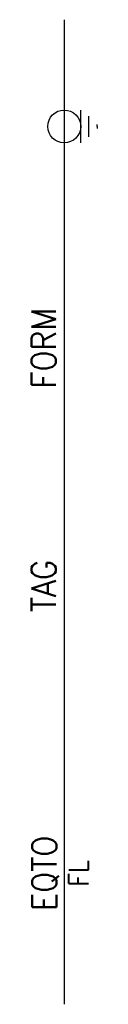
# Model space of a CAD drawing. Header units: millimetres. Extents: x -2 to 2, y -187.4 to -127.4.
import ezdxf
from ezdxf.enums import TextEntityAlignment as Align

# ---------------------------------------------------------------- set-up
doc = ezdxf.new("R2010")
doc.units = ezdxf.units.MM
doc.header["$MEASUREMENT"] = 0
doc.layers.get('0').update_dxf_attribs({"linetype": 'CONTINUOUS'})
doc.styles.add('ROMANS', font='romans')

msp = doc.modelspace()

# ---------------------------------------------------------------- linework, layer by layer
at = {"color": 7}
msp.add_line((0.006, -127.372), (0.006, -187.372), dxfattribs=at)
at = {"color": 7, "linetype": 'Continuous'}
for p, q in [((1.002, -134.876), (1.002, -132.876)), ((1.502, -134.501), (1.502, -133.251)), ((2.002, -133.876), (2.002, -133.751)), ((2.002, -133.876), (2.002, -134.001))]:
    msp.add_line(p, q, dxfattribs=at)
msp.add_circle((0.002, -133.876), 1, dxfattribs=at)

# ---------------------------------------------------------------- texts
at = {"color": 7, "linetype": 'Continuous', "style": 'ROMANS', "width": 0.9}
for tag, p in [('FORM', (-1.253, -147.389)), ('TAG', (-1.253, -161.889)), ('EQTO', (-1.213, -179.389))]:
    msp.add_attdef(tag, text='', height=1.5, rotation=90, dxfattribs=at).set_placement(p, align=Align.MIDDLE_CENTER)
msp.add_attdef('FL', text='', height=1.2, rotation=90, dxfattribs=at).set_placement((1.482, -179.389), align=Align.CENTER)

doc.saveas('drawing.dxf')
